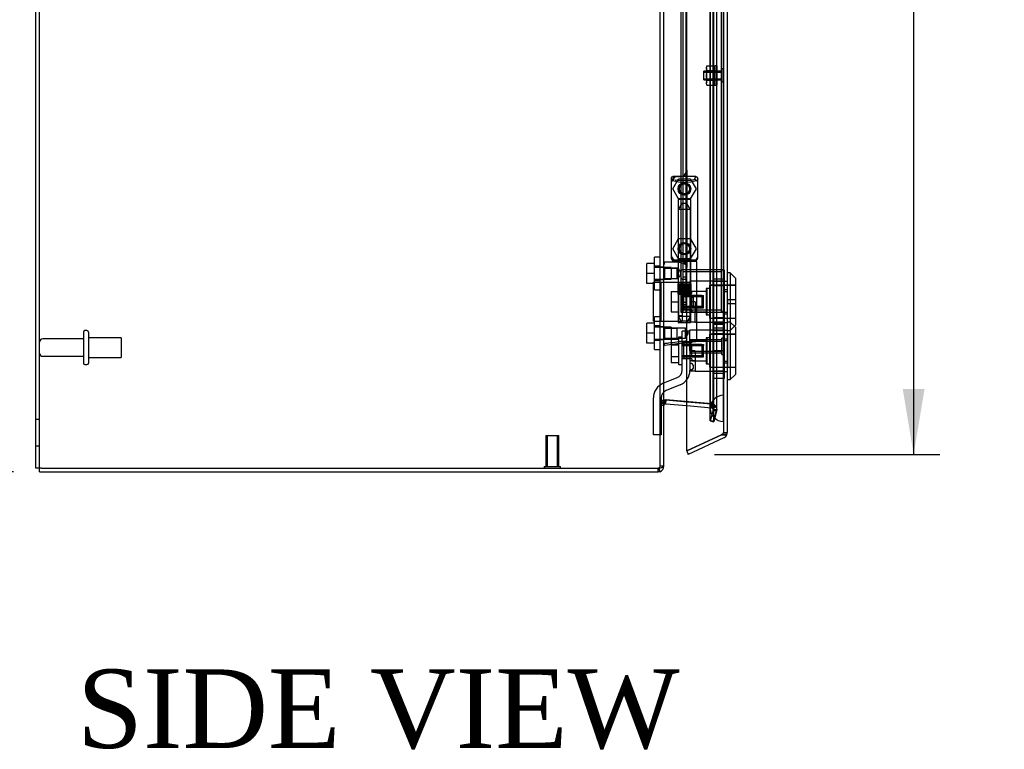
# Model space of a CAD drawing. Header units: inches. Extents: x 1 to 240, y -1 to 159.
# Tile 12 of 26: x 13 to 32, y 55 to 68. Entities that reach past the tile are written whole.
import ezdxf
from ezdxf.enums import TextEntityAlignment as Align
from ezdxf.lldxf.tags import DXFTag

# ---------------------------------------------------------------- set-up
doc = ezdxf.new("R2010")
doc.units = ezdxf.units.IN
doc.header["$MEASUREMENT"] = 0
for name, color, linetype in [('COM70220', 7, 'Continuous'), ('COM70708-1', 7, 'Continuous'), ('COM70710-5', 7, 'Continuous'), ('COM70711-1', 7, 'Continuous'), ('COM70712-10', 7, 'Continuous'), ('COM70714-1', 7, 'Continuous'), ('COM70714-2', 7, 'Continuous'), ('Default', 7, 'Continuous'), ('HNG86659-1', 7, 'Continuous'), ('HNG86659-2', 7, 'Continuous'), ('LOK10031', 7, 'Continuous'), ('LOK10031_CAM', 7, 'Continuous'), ('LOK10031_INSERT', 7, 'Continuous'), ('LOK10031_NUT', 7, 'Continuous'), ('LOK10031_SC', 7, 'Continuous'), ('NTS18118', 7, 'Continuous'), ('SCS86661', 7, 'Continuous'), ('STD26063', 7, 'Continuous'), ('STD26089', 7, 'Continuous'), ('STD26258', 7, 'Continuous'), ('WAM30017', 7, 'Continuous')]:
    doc.layers.add(name, color=color, linetype=linetype)
doc.styles.add('SEACAD_Times_New_Roman', font='times.ttf')
tags = doc.linetypes.add('HIDDEN2', pattern=[0.1875, 0.125, -0.0625]).pattern_tags.tags
tags[6:7] = [DXFTag(74, 4), DXFTag(75, 0), DXFTag(340, '0'), DXFTag(46, 0.0), DXFTag(50, 0.0), DXFTag(44, 0.0), DXFTag(45, 0.0)]
tags[4:5] = [DXFTag(74, 4), DXFTag(75, 0), DXFTag(340, '0'), DXFTag(46, 0.0), DXFTag(50, 0.0), DXFTag(44, 0.0), DXFTag(45, 0.0)]
doc.dimstyles.new('HAMMOND_(STH_-_240x160)', dxfattribs={"dimtxt": 1, "dimasz": 1.25, "dimexe": 0.5, "dimexo": 0.5, "dimgap": 0.25, "dimtad": 0, "dimtih": 1, "dimtoh": 1, "dimzin": 0, "dimdsep": 46, "dimtxsty": 'SEACAD_Times_New_Roman', "dimblk1": '_SE_FILLED', "dimblk2": '_SE_FILLED', "dimsah": 1, "dimcen": 0.5, "dimadec": 0, "dimazin": 0, "dimtfac": 0.8, "dimtofl": 0, "dimtmove": 0, "dimatfit": 3, "dimfxl": 1, "dimtolj": 1, "dimtzin": 0, "dimarcsym": 0})

# ---------------------------------------------------------------- blocks, each defined once
blk = doc.blocks.new('SE1')
at = {"layer": 'COM70220', "color": 7, "linetype": 'HIDDEN2'}
for p, q in [((26.04, 94.394), (26.04, 61.275)), ((26.286, 94.394), (26.286, 61.275)), ((26.288, 94.394), (26.288, 61.275)), ((26.289, 94.394), (26.289, 61.275)), ((26.04, 61.275), (26.04, 61.025)), ((26.286, 61.275), (26.286, 61.025)), ((26.288, 61.274), (26.286, 61.025)), ((26.288, 61.275), (26.288, 60.776)), ((26.289, 61.274), (26.288, 61.274)), ((26.289, 61.275), (26.289, 60.776)), ((26.286, 61.025), (26.288, 60.776)), ((26.288, 60.776), (26.289, 60.776))]:
    blk.add_line(p, q, dxfattribs=at)
blk.add_arc((26.29, 61.025), 0.25, 90, 270, dxfattribs=at)
at = {"layer": 'COM70708-1', "color": 7, "linetype": 'Continuous'}
for p, q in [((13.152, 59.884), (13.152, 101.317)), ((25.152, 59.92), (25.152, 95.702)), ((25.159, 61.143), (25.158, 61.137)), ((25.191, 61.186), (25.185, 61.185)), ((25.188, 61.185), (25.188, 61.185)), ((25.191, 61.186), (25.589, 61.151)), ((25.158, 61.137), (25.152, 61.079)), ((13.26, 59.884), (13.152, 59.884)), ((13.26, 59.884), (25.044, 59.884)), ((25.044, 59.884), (25.074, 59.887))]:
    blk.add_line(p, q, dxfattribs=at)
at = {"layer": 'COM70708-1', "color": 7, "linetype": 'HIDDEN2'}
for p, q in [((13.224, 59.884), (13.224, 101.317)), ((26.037, 60.789), (26.037, 94.875)), ((26.107, 60.789), (26.107, 94.875)), ((26.093, 61.003), (26.093, 94.661)), ((26.165, 61.003), (26.165, 94.661)), ((25.08, 63.738), (25.08, 77.46)), ((25.152, 63.725), (25.08, 63.725)), ((25.08, 63.485), (25.152, 63.485)), ((25.08, 62.596), (25.08, 63.472)), ((25.152, 62.583), (25.08, 62.583)), ((25.08, 62.343), (25.152, 62.343)), ((25.08, 59.92), (25.08, 62.33)), ((25.159, 61.143), (25.102, 61.143)), ((25.185, 61.185), (25.179, 61.185)), ((25.188, 61.185), (25.188, 61.185)), ((25.191, 61.186), (25.197, 61.186)), ((26.067, 61.11), (25.197, 61.186)), ((25.589, 61.151), (26.06, 61.11)), ((25.152, 61.079), (25.08, 61.079)), ((25.158, 61.137), (25.097, 61.137)), ((26.092, 60.993), (26.037, 60.789)), ((26.06, 61.11), (26.067, 61.11)), ((26.066, 61.106), (26.06, 61.11)), ((26.087, 61.063), (26.066, 61.106)), ((26.066, 61.106), (26.083, 61.106)), ((26.083, 61.106), (26.067, 61.11)), ((26.093, 61.003), (26.087, 61.063)), ((26.087, 61.063), (26.146, 61.063)), ((26.092, 60.993), (26.093, 61.003)), ((26.092, 60.993), (26.161, 60.993)), ((26.093, 61.003), (26.165, 61.003)), ((26.107, 60.789), (26.161, 60.993)), ((26.161, 60.993), (26.165, 61.003)), ((13.224, 60.812), (13.152, 60.812)), ((26.037, 60.789), (26.107, 60.789)), ((13.152, 60.312), (13.224, 60.312)), ((25.054, 59.887), (25.074, 59.887)), ((25.152, 59.92), (25.08, 59.92))]:
    blk.add_line(p, q, dxfattribs=at)
at = {"layer": 'COM70708-1', "color": 7, "linetype": 'Continuous'}
blk.add_arc((25.364, 61.043), 0.228, 141.7224, 153.9781, dxfattribs=at)
blk.add_open_spline([(25.074, 59.887), (25.085, 59.889), (25.096, 59.892), (25.115, 59.898), (25.123, 59.9), (25.137, 59.906), (25.143, 59.909), (25.15, 59.914), (25.152, 59.917), (25.152, 59.92)], degree=3, knots=[0, 0, 0, 0, 0.25, 0.25, 0.5, 0.5, 0.75, 0.75, 1, 1, 1, 1], dxfattribs=at)
at = {"layer": 'COM70710-5', "color": 7, "linetype": 'HIDDEN2'}
for p, q in [((25.097, 61.137), (25.102, 61.143)), ((25.152, 61.106), (25.102, 61.143)), ((25.159, 61.1), (25.102, 61.143)), ((25.18, 61.177), (25.179, 61.186)), ((25.185, 61.115), (25.179, 61.186)), ((25.179, 61.186), (25.197, 61.186)), ((25.197, 61.186), (25.197, 61.186)), ((25.197, 61.186), (26.067, 61.11)), ((25.152, 61.079), (25.08, 61.079)), ((25.152, 61.102), (25.097, 61.137)), ((25.158, 61.098), (25.097, 61.137)), ((25.589, 61.08), (26.06, 61.039)), ((26.092, 60.993), (26.037, 60.789)), ((26.06, 61.039), (26.067, 61.11)), ((26.06, 61.039), (26.066, 61.038)), ((26.066, 61.038), (26.083, 61.108)), ((26.066, 61.038), (26.087, 61.023)), ((26.067, 61.11), (26.083, 61.108)), ((26.087, 61.023), (26.146, 61.063)), ((26.087, 61.023), (26.146, 61.063)), ((26.087, 61.023), (26.088, 61.021)), ((26.088, 61.021), (26.15, 61.057)), ((26.088, 61.021), (26.093, 61.003)), ((26.093, 61.003), (26.092, 60.993)), ((26.092, 60.993), (26.161, 60.975)), ((26.093, 61.003), (26.165, 61.003)), ((26.161, 60.975), (26.107, 60.77)), ((26.146, 61.063), (26.15, 61.057)), ((26.15, 61.057), (26.165, 61.003)), ((26.165, 61.003), (26.161, 60.975)), ((26.037, 60.789), (26.107, 60.77)), ((25.152, 59.92), (25.08, 59.92))]:
    blk.add_line(p, q, dxfattribs=at)
at = {"layer": 'COM70710-5', "color": 7, "linetype": 'Continuous'}
for p, q in [((25.185, 61.115), (25.18, 61.177)), ((25.191, 61.115), (25.197, 61.186)), ((25.159, 61.1), (25.152, 61.106)), ((25.158, 61.098), (25.152, 61.102)), ((25.152, 61.079), (25.158, 61.098)), ((25.158, 61.098), (25.159, 61.1)), ((25.185, 61.115), (25.191, 61.115)), ((25.191, 61.115), (25.589, 61.08)), ((13.224, 59.812), (13.224, 59.884)), ((25.054, 59.885), (25.044, 59.884)), ((25.044, 59.812), (25.044, 59.884)), ((25.054, 59.885), (25.074, 59.816)), ((13.224, 59.812), (25.044, 59.812)), ((25.074, 59.816), (25.044, 59.812))]:
    blk.add_line(p, q, dxfattribs=at)
at = {"layer": 'COM70710-5', "color": 7, "linetype": 'HIDDEN2'}
for centre, radius, start, end in [((25.188, 61.079), 0.108, 94.6176, 143.1652), ((25.189, 61.079), 0.109, 147.3155, 179.9076), ((26.057, 61.003), 0.108, 34.21, 76.2157), ((25.044, 59.92), 0.036, 286.3111, 359.9999)]:
    blk.add_arc(centre, radius, start, end, dxfattribs=at)
at = {"layer": 'COM70710-5', "color": 7, "linetype": 'Continuous'}
for centre, radius, start, end in [((25.188, 61.079), 0.036, 94.6178, 143.165), ((25.044, 59.92), 0.108, 286.311, 360)]:
    blk.add_arc(centre, radius, start, end, dxfattribs=at)
at = {"layer": 'COM70711-1', "color": 7, "linetype": 'HIDDEN2'}
blk.add_line((25.159, 61.143), (25.154, 61.101), dxfattribs=at)
at = {"layer": 'COM70711-1', "color": 7, "linetype": 'Continuous'}
blk.add_line((25.154, 61.101), (25.152, 61.079), dxfattribs=at)
at = {"layer": 'COM70711-1', "color": 7, "linetype": 'HIDDEN2'}
blk.add_arc((25.199, 61.075), 0.119, 144.9386, 178.2266, dxfattribs=at)
at = {"layer": 'COM70712-10', "color": 7, "linetype": 'HIDDEN2'}
for p, q in [((26.29, 95.107), (26.29, 60.562)), ((25.589, 65.578), (25.589, 63.716)), ((25.415, 65.453), (25.464, 65.453)), ((25.589, 62.281), (25.589, 63.716)), ((26.29, 63.459), (26.292, 63.459)), ((26.29, 63.262), (26.362, 63.262)), ((26.29, 62.865), (26.362, 62.865)), ((26.29, 62.668), (26.292, 62.668)), ((26.29, 62.522), (26.292, 62.522)), ((26.29, 62.325), (26.362, 62.325)), ((26.29, 61.928), (26.362, 61.928)), ((26.29, 61.731), (26.292, 61.731)), ((26.269, 60.529), (26.254, 60.522)), ((26.356, 60.529), (26.256, 60.529)), ((26.29, 60.562), (26.362, 60.562))]:
    blk.add_line(p, q, dxfattribs=at)
at = {"layer": 'COM70712-10', "color": 7, "linetype": 'Continuous'}
for p, q in [((26.362, 95.107), (26.362, 60.562)), ((25.589, 65.578), (25.589, 76.269)), ((25.29, 65.328), (25.29, 63.966)), ((25.589, 60.212), (25.589, 62.281)), ((26.254, 60.522), (25.589, 60.212)), ((25.589, 60.212), (26.254, 60.522)), ((26.3, 60.464), (25.62, 60.147)), ((26.254, 60.522), (26.356, 60.522)), ((26.357, 60.529), (26.356, 60.529)), ((26.356, 60.522), (26.356, 60.529)), ((25.589, 60.212), (25.62, 60.147))]:
    blk.add_line(p, q, dxfattribs=at)
at = {"layer": 'COM70712-10', "color": 7, "linetype": 'HIDDEN2'}
for centre in [(25.546, 65.219), (25.546, 64.077)]:
    blk.add_circle(centre, 0.12, dxfattribs=at)
at = {"layer": 'COM70712-10', "color": 7, "linetype": 'Continuous'}
for centre, radius, start, end in [((25.464, 65.578), 0.125, 272.1889, 0), ((25.415, 65.328), 0.125, 175.4638, 180), ((25.415, 63.966), 0.125, 180, 184.5362), ((26.254, 60.562), 0.108, 295, 342.4161), ((26.254, 60.562), 0.108, 342.4161, 0)]:
    blk.add_arc(centre, radius, start, end, dxfattribs=at)
at = {"layer": 'COM70712-10', "color": 7, "linetype": 'HIDDEN2'}
for centre, radius, start, end in [((25.415, 65.328), 0.125, 90, 175.4638), ((25.464, 65.578), 0.125, 270, 272.1889), ((25.415, 63.966), 0.125, 184.5362, 270), ((25.464, 63.716), 0.125, 0, 90), ((26.254, 60.562), 0.036, 295, 0)]:
    blk.add_arc(centre, radius, start, end, dxfattribs=at)
for centre, major_axis, ratio, start_param, end_param in [((26.254, 66.937), (0, -6.415), 0.005612, 0, 0.046772), ((26.254, 60.562), (-0.036, 0), 0.9073, 1.617568, 3.141593)]:
    blk.add_ellipse(centre, major_axis=major_axis, ratio=ratio, start_param=start_param, end_param=end_param, dxfattribs=at)
at = {"layer": 'COM70712-10', "color": 7, "linetype": 'Continuous'}
blk.add_ellipse((26.254, 60.562), major_axis=(-0.108, 0), ratio=0.9073, start_param=2.802142, end_param=3.141593, dxfattribs=at)
at = {"layer": 'COM70714-1', "color": 7, "linetype": 'HIDDEN2'}
for p, q in [((25.52, 63.678), (26.247, 63.678)), ((25.52, 63.638), (26.247, 63.638)), ((25.571, 63.53), (25.52, 63.53)), ((25.571, 63.49), (25.52, 63.49)), ((25.52, 63.053), (25.571, 63.053)), ((25.52, 63.013), (25.571, 63.013)), ((26.247, 62.905), (25.52, 62.905))]:
    blk.add_line(p, q, dxfattribs=at)
for centre, radius, start, end in [((25.52, 63.635), 0.043, 90, 180), ((25.52, 63.635), 0.003, 90, 180), ((26.247, 63.635), 0.043, 0, 90), ((26.247, 63.635), 0.003, 0, 90), ((25.52, 63.533), 0.043, 180, 270), ((25.52, 63.533), 0.003, 180, 270), ((25.52, 63.01), 0.043, 90, 180), ((25.52, 62.908), 0.043, 180, 270), ((25.52, 63.01), 0.003, 90, 180), ((25.52, 62.908), 0.003, 180, 270), ((26.247, 62.908), 0.003, 270, 0), ((26.247, 62.908), 0.043, 270, 0)]:
    blk.add_arc(centre, radius, start, end, dxfattribs=at)
at = {"layer": 'COM70714-2', "color": 7, "linetype": 'HIDDEN2'}
for p, q in [((25.477, 92.803), (25.477, 62.865)), ((25.517, 92.803), (25.517, 62.865)), ((25.571, 92.803), (25.571, 62.865)), ((26.25, 92.803), (26.25, 62.865)), ((25.477, 62.865), (25.52, 62.865)), ((25.52, 62.865), (26.247, 62.865)), ((26.247, 62.865), (26.29, 62.865))]:
    blk.add_line(p, q, dxfattribs=at)
at = {"layer": 'HNG86659-1', "color": 7, "linetype": 'Continuous'}
for p, q in [((25.29, 65.415), (25.29, 63.9)), ((25.29, 65.414), (25.31, 65.365)), ((25.762, 65.454), (25.327, 65.454)), ((25.352, 65.396), (25.33, 65.454)), ((25.352, 65.398), (25.33, 65.453)), ((25.352, 65.396), (25.352, 65.398)), ((25.739, 65.396), (25.762, 65.454)), ((25.739, 65.396), (25.74, 65.398)), ((25.74, 65.398), (25.762, 65.453)), ((25.801, 65.414), (25.782, 65.365)), ((25.801, 63.9), (25.801, 65.415)), ((25.425, 63.821), (25.164, 63.821)), ((25.309, 63.896), (25.309, 63.861)), ((25.762, 63.841), (25.329, 63.841)), ((25.329, 63.841), (25.762, 63.841)), ((25.782, 63.861), (25.782, 63.895)), ((25.782, 62.34), (25.782, 63.821)), ((25.622, 62.286), (25.163, 62.228)), ((25.606, 62.283), (25.165, 62.228)), ((25.606, 62.283), (25.747, 62.301)), ((25.622, 62.286), (25.606, 62.283))]:
    blk.add_line(p, q, dxfattribs=at)
at = {"layer": 'HNG86659-1', "color": 7, "linetype": 'HIDDEN2'}
for p, q in [((25.426, 65.01), (25.426, 63.853)), ((25.437, 65.022), (25.654, 65.022)), ((25.666, 63.853), (25.666, 65.01)), ((25.33, 63.861), (25.343, 63.861)), ((25.343, 63.861), (25.749, 63.861)), ((25.426, 63.853), (25.414, 63.841)), ((25.414, 63.841), (25.426, 63.829)), ((25.426, 63.853), (25.666, 63.853)), ((25.666, 63.829), (25.426, 63.829)), ((25.426, 63.829), (25.426, 63.701)), ((25.678, 63.841), (25.666, 63.853)), ((25.666, 63.829), (25.678, 63.841)), ((25.666, 62.672), (25.666, 63.829)), ((25.749, 63.861), (25.762, 63.861)), ((25.173, 63.702), (25.152, 63.723)), ((25.173, 63.508), (25.173, 63.702)), ((25.406, 63.702), (25.173, 63.702)), ((25.173, 63.702), (25.406, 63.702)), ((25.426, 63.702), (25.406, 63.702)), ((25.406, 63.508), (25.406, 63.702)), ((25.152, 63.487), (25.173, 63.508)), ((25.173, 63.508), (25.406, 63.508)), ((25.173, 63.508), (25.406, 63.508)), ((25.406, 63.508), (25.426, 63.508)), ((25.426, 63.509), (25.426, 62.672)), ((25.654, 62.66), (25.437, 62.66)), ((25.173, 62.56), (25.152, 62.581)), ((25.173, 62.366), (25.173, 62.56)), ((25.406, 62.56), (25.173, 62.56)), ((25.173, 62.56), (25.406, 62.56)), ((25.565, 62.56), (25.406, 62.56)), ((25.406, 62.366), (25.406, 62.56)), ((25.565, 62.366), (25.565, 62.56)), ((25.621, 62.463), (25.565, 62.56)), ((25.565, 62.366), (25.621, 62.463)), ((25.152, 62.345), (25.173, 62.366)), ((25.173, 62.366), (25.406, 62.366)), ((25.173, 62.366), (25.406, 62.366)), ((25.406, 62.366), (25.565, 62.366))]:
    blk.add_line(p, q, dxfattribs=at)
for centre, radius in [((25.546, 65.219), 0.118), ((25.546, 65.219), 0.0968), ((25.546, 65.219), 0.0968), ((25.546, 64.077), 0.118), ((25.546, 64.077), 0.0968), ((25.546, 64.077), 0.0968)]:
    blk.add_circle(centre, radius, dxfattribs=at)
at = {"layer": 'HNG86659-1', "color": 7, "linetype": 'Continuous'}
for centre, radius, start, end in [((25.334, 65.415), 0.0432, 170.3107, 181.0665), ((25.329, 65.415), 0.0392, 106.467, 168.78), ((25.335, 65.36), 0.0255, 130.6693, 167.2932), ((25.329, 65.404), 0.0491, 88.6161, 102.0318), ((25.566, 66.181), 0.839, 252.8076, 268.6088), ((25.524, 66.188), 0.846, 271.4593, 287.1243), ((25.763, 65.404), 0.0491, 77.9682, 91.3839), ((25.762, 65.415), 0.0392, 11.22, 73.533), ((25.757, 65.36), 0.0255, 12.7068, 49.3307), ((25.758, 65.415), 0.0432, 358.9335, 9.6893), ((25.164, 63.809), 0.0118, 91.6274, 180), ((26.363, 64.442), 1.368, 208.4945, 208.8184), ((25.164, 63.809), 0.0118, 90.0008, 91.6266), ((25.329, 63.899), 0.039, 178.4395, 188.4336), ((25.33, 63.9), 0.0395, 190.0421, 238.9435), ((25.343, 63.894), 0.0339, 170.6189, 178.4811), ((25.329, 63.861), 0.0197, 180, 270), ((25.329, 63.821), 0.0197, 90, 180), ((25.762, 63.861), 0.0197, 270, 360), ((25.762, 63.821), 0.0197, 0, 90), ((25.748, 63.894), 0.0339, 1.4039, 9.3839), ((25.762, 63.9), 0.0395, 301.1698, 349.9579), ((25.762, 63.899), 0.039, 351.5664, 1.5605), ((25.743, 62.34), 0.0394, 277.125, 0.0158), ((25.164, 62.24), 0.0118, 180, 245.0772), ((25.815, 62.218), 0.656, 176.4098, 179.0269), ((25.164, 62.24), 0.0118, 245.0769, 265.6132), ((25.197, 62.244), 0.0401, 145.0143, 158.1633), ((25.164, 62.24), 0.0118, 265.5954, 277.125)]:
    blk.add_arc(centre, radius, start, end, dxfattribs=at)
at = {"layer": 'HNG86659-1', "color": 7, "linetype": 'HIDDEN2'}
for centre, radius, start, end in [((25.229, 64.719), 0.706, 84.0828, 84.9944), ((25.743, 65.514), 0.429, 188.1861, 189.6334), ((25.348, 65.514), 0.429, 350.3666, 351.8139), ((25.862, 64.719), 0.706, 95.0055, 95.9173), ((25.437, 65.01), 0.0118, 90, 180), ((25.654, 65.01), 0.0118, 0, 90), ((25.229, 64.602), 0.711, 274.9929, 275.9146), ((25.33, 63.9), 0.0395, 238.9435, 269.2685), ((25.343, 63.894), 0.0339, 197.7564, 269.1433), ((25.33, 63.902), 0.0417, 269.1335, 269.9996), ((25.748, 63.894), 0.0339, 270.8539, 342.3788), ((25.762, 63.9), 0.0395, 270.7316, 301.1698), ((25.762, 63.902), 0.0417, 270.0004, 270.8665), ((25.862, 64.602), 0.711, 264.0853, 265.0072), ((25.437, 62.672), 0.0118, 180, 270), ((25.654, 62.672), 0.0118, 270, 0)]:
    blk.add_arc(centre, radius, start, end, dxfattribs=at)
at = {"layer": 'HNG86659-1', "color": 7, "linetype": 'Continuous'}
for centre, major_axis, ratio, start_param, end_param in [((25.33, 65.442), (0, -0.0118), 0.049276, 3.017238, 3.218468), ((25.546, 65.406), (0.203, 0), 0.124034, 3.621202, 5.880052), ((25.762, 65.442), (0, -0.0118), 0.049276, 3.064718, 3.265947)]:
    blk.add_ellipse(centre, major_axis=major_axis, ratio=ratio, start_param=start_param, end_param=end_param, dxfattribs=at)
for points, knots in [([(25.318, 65.379), (25.32, 65.382), (25.323, 65.385), (25.328, 65.39), (25.332, 65.393), (25.337, 65.395), (25.339, 65.396), (25.343, 65.397), (25.345, 65.397), (25.348, 65.397), (25.349, 65.397), (25.351, 65.396), (25.352, 65.396), (25.352, 65.396)], [0, 0, 0, 0, 0.25, 0.25, 0.5, 0.5, 0.625, 0.625, 0.75, 0.75, 0.875, 0.875, 1, 1, 1, 1]), ([(25.773, 65.379), (25.771, 65.382), (25.769, 65.385), (25.763, 65.39), (25.76, 65.393), (25.754, 65.395), (25.752, 65.396), (25.749, 65.397), (25.747, 65.397), (25.744, 65.397), (25.742, 65.397), (25.74, 65.396), (25.74, 65.396), (25.739, 65.396)], [0, 0, 0, 0, 0.25, 0.25, 0.5, 0.5, 0.625, 0.625, 0.75, 0.75, 0.875, 0.875, 1, 1, 1, 1]), ([(25.152, 63.788), (25.152, 63.788), (25.153, 63.788), (25.156, 63.788), (25.158, 63.789), (25.161, 63.789)], [0, 0, 0, 0, 0.5, 0.5, 1, 1, 1, 1]), ([(25.163, 63.821), (25.163, 63.821), (25.163, 63.821), (25.163, 63.821), (25.163, 63.821), (25.163, 63.821), (25.162, 63.821), (25.162, 63.82), (25.162, 63.82), (25.161, 63.817), (25.161, 63.815), (25.161, 63.806), (25.161, 63.798), (25.161, 63.789)], [0, 0, 0, 0, 0.03125, 0.03125, 0.0625, 0.0625, 0.125, 0.125, 0.25, 0.25, 0.5, 0.5, 1, 1, 1, 1]), ([(25.425, 63.821), (25.435, 63.821), (25.446, 63.82), (25.468, 63.815), (25.479, 63.811), (25.501, 63.804), (25.513, 63.8), (25.529, 63.793), (25.535, 63.791), (25.546, 63.786), (25.552, 63.784), (25.557, 63.782)], [0, 0, 0, 0, 0.25, 0.25, 0.5, 0.5, 0.75, 0.75, 0.875, 0.875, 1, 1, 1, 1]), ([(25.164, 62.267), (25.19, 62.271), (25.216, 62.274), (25.242, 62.277), (25.347, 62.29), (25.452, 62.304), (25.557, 62.317)], [0, 0, 0, 0, 0.198595, 0.198595, 0.198595, 1, 1, 1, 1]), ([(25.557, 62.317), (25.558, 62.317), (25.558, 62.317), (25.56, 62.316), (25.56, 62.316), (25.562, 62.316), (25.563, 62.316), (25.566, 62.315), (25.568, 62.314), (25.575, 62.312), (25.579, 62.311), (25.592, 62.307), (25.6, 62.305), (25.609, 62.303)], [0, 0, 0, 0, 0.03125, 0.03125, 0.0625, 0.0625, 0.125, 0.125, 0.25, 0.25, 0.5, 0.5, 1, 1, 1, 1]), ([(25.609, 62.303), (25.621, 62.305), (25.633, 62.307), (25.656, 62.31), (25.667, 62.312), (25.699, 62.318), (25.718, 62.321), (25.741, 62.326), (25.748, 62.328), (25.76, 62.331), (25.765, 62.332), (25.774, 62.335), (25.777, 62.336), (25.78, 62.338), (25.781, 62.338), (25.782, 62.339), (25.782, 62.34), (25.782, 62.34)], [0, 0, 0, 0, 0.125, 0.125, 0.25, 0.25, 0.5, 0.5, 0.625, 0.625, 0.75, 0.75, 0.875, 0.875, 0.9375, 0.9375, 1, 1, 1, 1]), ([(25.609, 62.303), (25.609, 62.3), (25.609, 62.297), (25.609, 62.292), (25.609, 62.289), (25.61, 62.287), (25.61, 62.286), (25.611, 62.285), (25.611, 62.285), (25.614, 62.285), (25.615, 62.285), (25.619, 62.285), (25.621, 62.286), (25.622, 62.286)], [0, 0, 0, 0, 0.25, 0.25, 0.5, 0.5, 0.625, 0.625, 0.75, 0.75, 0.875, 0.875, 1, 1, 1, 1]), ([(25.152, 62.26), (25.152, 62.26), (25.153, 62.26), (25.156, 62.26), (25.158, 62.259), (25.16, 62.259)], [0, 0, 0, 0, 0.5, 0.5, 1, 1, 1, 1])]:
    blk.add_open_spline(points, degree=3, knots=knots, dxfattribs=at)
at = {"layer": 'HNG86659-1', "color": 7, "linetype": 'HIDDEN2'}
for points, knots in [([(25.475, 63.605), (25.475, 63.618), (25.47, 63.631), (25.46, 63.654), (25.453, 63.664), (25.436, 63.69), (25.426, 63.701), (25.426, 63.702), (25.426, 63.702), (25.426, 63.702)], [0, 0, 0, 0, 0.0625, 0.0625, 0.125, 0.125, 0.25, 0.25, 0.2503152, 0.2503152, 0.2503152, 0.2503152]), ([(25.426, 63.508), (25.426, 63.508), (25.436, 63.52), (25.453, 63.545), (25.46, 63.555), (25.47, 63.578), (25.475, 63.591), (25.475, 63.605)], [0.7505722, 0.7505722, 0.7505722, 0.7505722, 0.875, 0.875, 0.9375, 0.9375, 1, 1, 1, 1]), ([(25.475, 63.607), (25.475, 63.606), (25.475, 63.606), (25.475, 63.601), (25.474, 63.597), (25.474, 63.594)], [0.49628825, 0.49628825, 0.49628825, 0.49628825, 0.5, 0.5, 0.51768311, 0.51768311, 0.51768311, 0.51768311])]:
    blk.add_open_spline(points, degree=3, knots=knots, dxfattribs=at)
at = {"layer": 'HNG86659-2', "color": 7, "linetype": 'HIDDEN2'}
for p, q in [((25.496, 64.943), (25.428, 64.825)), ((25.595, 64.943), (25.496, 64.943)), ((25.664, 64.825), (25.595, 64.943)), ((25.664, 64.825), (25.428, 64.825)), ((25.428, 64.825), (25.428, 63.408)), ((25.664, 63.408), (25.664, 64.825)), ((25.423, 63.408), (25.424, 63.408)), ((25.423, 63.408), (25.423, 63.408)), ((25.423, 63.408), (25.423, 63.211)), ((25.423, 63.408), (25.423, 63.211)), ((25.424, 63.408), (25.435, 63.408)), ((25.424, 63.408), (25.424, 63.211)), ((25.427, 63.408), (25.427, 63.211)), ((25.428, 63.408), (25.428, 63.211)), ((25.431, 63.408), (25.431, 63.211)), ((25.433, 63.408), (25.433, 63.211)), ((25.435, 63.408), (25.443, 63.408)), ((25.435, 63.408), (25.435, 63.211)), ((25.443, 63.408), (25.467, 63.408)), ((25.443, 63.408), (25.443, 63.211)), ((25.443, 63.408), (25.443, 63.211)), ((25.449, 63.408), (25.449, 63.211)), ((25.458, 63.408), (25.458, 63.211)), ((25.46, 63.408), (25.46, 63.211)), ((25.467, 63.408), (25.476, 63.408)), ((25.467, 63.408), (25.467, 63.211)), ((25.476, 63.408), (25.48, 63.408)), ((25.476, 63.408), (25.476, 63.211)), ((25.48, 63.408), (25.513, 63.408)), ((25.48, 63.408), (25.48, 63.211)), ((25.489, 63.408), (25.489, 63.211)), ((25.498, 63.408), (25.498, 63.211)), ((25.503, 63.408), (25.503, 63.211)), ((25.513, 63.408), (25.521, 63.408)), ((25.513, 63.408), (25.513, 63.211)), ((25.521, 63.408), (25.528, 63.408)), ((25.521, 63.408), (25.521, 63.211)), ((25.528, 63.408), (25.564, 63.408)), ((25.528, 63.408), (25.528, 63.211)), ((25.538, 63.408), (25.538, 63.211)), ((25.546, 63.408), (25.546, 63.211)), ((25.554, 63.408), (25.554, 63.211)), ((25.564, 63.408), (25.57, 63.408)), ((25.564, 63.408), (25.564, 63.211)), ((25.57, 63.408), (25.578, 63.408)), ((25.57, 63.408), (25.57, 63.211)), ((25.578, 63.408), (25.611, 63.408)), ((25.578, 63.408), (25.578, 63.211)), ((25.589, 63.408), (25.589, 63.211)), ((25.594, 63.408), (25.594, 63.211)), ((25.603, 63.408), (25.603, 63.211)), ((25.611, 63.408), (25.615, 63.408)), ((25.611, 63.408), (25.611, 63.211)), ((25.615, 63.408), (25.624, 63.408)), ((25.615, 63.408), (25.615, 63.211)), ((25.624, 63.408), (25.648, 63.408)), ((25.624, 63.408), (25.624, 63.211)), ((25.632, 63.408), (25.632, 63.211)), ((25.634, 63.408), (25.634, 63.211)), ((25.642, 63.408), (25.642, 63.211)), ((25.648, 63.408), (25.656, 63.408)), ((25.648, 63.408), (25.648, 63.211)), ((25.648, 63.408), (25.648, 63.211)), ((25.656, 63.408), (25.667, 63.408)), ((25.656, 63.408), (25.656, 63.211)), ((25.658, 63.408), (25.658, 63.211)), ((25.66, 63.408), (25.66, 63.211)), ((25.663, 63.408), (25.663, 63.211)), ((25.665, 63.408), (25.665, 63.211)), ((25.667, 63.408), (25.669, 63.408)), ((25.667, 63.408), (25.667, 63.211)), ((25.669, 63.408), (25.669, 63.211)), ((25.669, 63.408), (25.669, 63.408)), ((25.669, 63.211), (25.669, 63.408)), ((25.423, 63.211), (25.423, 63.211)), ((25.423, 63.211), (25.424, 63.211)), ((25.424, 63.211), (25.435, 63.211)), ((25.428, 63.211), (25.428, 62.778)), ((25.435, 63.211), (25.443, 63.211)), ((25.443, 63.211), (25.467, 63.211)), ((25.467, 63.211), (25.476, 63.211)), ((25.476, 63.211), (25.48, 63.211)), ((25.48, 63.211), (25.513, 63.211)), ((25.513, 63.211), (25.521, 63.211)), ((25.521, 63.211), (25.528, 63.211)), ((25.528, 63.211), (25.564, 63.211)), ((25.564, 63.211), (25.57, 63.211)), ((25.57, 63.211), (25.578, 63.211)), ((25.578, 63.211), (25.611, 63.211)), ((25.611, 63.211), (25.615, 63.211)), ((25.615, 63.211), (25.624, 63.211)), ((25.624, 63.211), (25.648, 63.211)), ((25.648, 63.211), (25.656, 63.211)), ((25.656, 63.211), (25.667, 63.211)), ((25.664, 62.778), (25.664, 63.211)), ((25.667, 63.211), (25.669, 63.211)), ((25.669, 63.211), (25.669, 63.211)), ((25.664, 62.778), (25.428, 62.778)), ((25.428, 62.778), (25.496, 62.66)), ((25.595, 62.66), (25.664, 62.778))]:
    blk.add_line(p, q, dxfattribs=at)
at = {"layer": 'LOK10031', "color": 7, "linetype": 'Continuous'}
for p, q in [((26.422, 63.614), (26.362, 63.614)), ((26.422, 63.614), (26.422, 62.676)), ((26.522, 63.514), (26.422, 63.614)), ((26.522, 63.514), (26.522, 62.614)), ((26.422, 62.676), (26.362, 62.676)), ((26.422, 62.676), (26.422, 61.576)), ((26.522, 62.576), (26.422, 62.676)), ((26.503, 62.595), (26.522, 62.614)), ((26.522, 62.576), (26.522, 61.676)), ((26.362, 61.576), (26.422, 61.576)), ((26.422, 61.576), (26.522, 61.676))]:
    blk.add_line(p, q, dxfattribs=at)
at = {"layer": 'LOK10031', "color": 7, "linetype": 'HIDDEN2'}
for p, q in [((25.652, 63.456), (25.652, 62.671)), ((26.292, 63.456), (25.652, 63.456)), ((26.292, 63.459), (26.362, 63.459)), ((26.292, 63.295), (26.292, 63.459)), ((25.962, 63.257), (25.652, 63.257)), ((25.962, 63.314), (25.962, 62.814)), ((26.022, 63.314), (25.962, 63.314)), ((26.022, 63.379), (26.022, 62.749)), ((26.522, 63.379), (26.022, 63.379)), ((26.292, 63.295), (26.362, 63.295)), ((26.292, 62.833), (26.292, 63.295)), ((25.752, 63.064), (25.652, 63.064)), ((25.752, 63.064), (25.752, 62.87)), ((25.652, 62.87), (25.752, 62.87)), ((25.752, 62.671), (25.752, 62.87)), ((25.752, 62.87), (25.962, 62.87)), ((25.752, 62.671), (25.652, 62.671)), ((25.752, 62.671), (26.292, 62.671)), ((25.962, 62.814), (26.022, 62.814)), ((26.022, 62.749), (26.522, 62.749)), ((26.292, 62.833), (26.362, 62.833)), ((26.292, 62.668), (26.292, 62.833)), ((26.292, 62.668), (26.362, 62.668)), ((25.652, 62.126), (25.652, 62.519)), ((26.292, 62.519), (25.652, 62.519)), ((26.292, 62.522), (26.362, 62.522)), ((26.292, 62.357), (26.292, 62.522)), ((26.362, 62.514), (26.422, 62.514)), ((26.422, 62.514), (26.503, 62.595)), ((25.962, 62.32), (25.652, 62.32)), ((25.962, 62.376), (25.962, 61.876)), ((26.022, 62.376), (25.962, 62.376)), ((26.022, 62.441), (26.022, 61.811)), ((26.522, 62.441), (26.022, 62.441)), ((26.292, 62.357), (26.362, 62.357)), ((26.292, 61.895), (26.292, 62.357)), ((25.752, 62.126), (25.652, 62.126)), ((25.752, 62.126), (25.752, 61.734)), ((25.752, 61.933), (25.652, 61.933)), ((25.752, 61.933), (25.962, 61.933)), ((26.292, 61.895), (26.362, 61.895)), ((26.292, 61.731), (26.292, 61.895)), ((25.652, 61.753), (25.652, 61.734)), ((25.752, 61.734), (25.652, 61.734)), ((25.752, 61.734), (26.292, 61.734)), ((25.962, 61.876), (26.022, 61.876)), ((26.022, 61.811), (26.522, 61.811)), ((26.292, 61.731), (26.362, 61.731))]:
    blk.add_line(p, q, dxfattribs=at)
at = {"layer": 'LOK10031_CAM', "color": 7, "linetype": 'HIDDEN2'}
for p, q in [((24.952, 63.44), (25.14, 63.44)), ((24.952, 62.69), (24.952, 63.44)), ((25.102, 62.69), (25.102, 63.44)), ((25.14, 63.44), (25.408, 63.44)), ((25.408, 63.44), (25.502, 63.44)), ((25.502, 63.44), (25.652, 63.44)), ((25.502, 63.44), (25.502, 62.69)), ((25.652, 63.223), (25.502, 63.223)), ((25.682, 63.175), (25.652, 63.175)), ((25.712, 63.145), (25.712, 62.985)), ((25.652, 62.908), (25.502, 62.908)), ((25.682, 62.955), (25.652, 62.955)), ((24.952, 62.69), (25.14, 62.69)), ((25.14, 62.69), (25.408, 62.69)), ((25.408, 62.69), (25.502, 62.69)), ((25.652, 62.69), (25.502, 62.69)), ((25.502, 62.128), (25.502, 62.503)), ((25.652, 62.503), (25.502, 62.503)), ((25.652, 62.285), (25.502, 62.285)), ((25.502, 61.753), (25.502, 62.128)), ((25.652, 62.126), (25.652, 61.753)), ((25.652, 61.97), (25.502, 61.97)), ((25.682, 61.88), (25.652, 61.88)), ((25.682, 61.76), (25.652, 61.76)), ((25.712, 61.85), (25.712, 61.79)), ((25.14, 61.505), (25.408, 61.614)), ((25.464, 61.475), (25.196, 61.366)), ((24.952, 60.648), (24.952, 61.227)), ((25.102, 61.227), (25.102, 60.648)), ((24.952, 60.523), (24.952, 60.648)), ((25.102, 60.648), (25.102, 60.523)), ((25.102, 60.523), (24.952, 60.523))]:
    blk.add_line(p, q, dxfattribs=at)
for centre, radius, start, end in [((25.682, 63.145), 0.03, 0, 90), ((25.682, 62.985), 0.03, 270, 0), ((25.352, 61.753), 0.15, 292.0194, 0), ((25.352, 61.753), 0.3, 292.0194, 0), ((25.682, 61.85), 0.03, 0, 90), ((25.682, 61.79), 0.03, 270, 0), ((25.252, 61.227), 0.3, 112.0194, 180), ((25.252, 61.227), 0.15, 112.0194, 180)]:
    blk.add_arc(centre, radius, start, end, dxfattribs=at)
at = {"layer": 'LOK10031_INSERT', "color": 7, "linetype": 'HIDDEN2'}
for p, q in [((25.537, 63.22), (25.537, 63.178)), ((25.537, 63.22), (25.687, 63.22)), ((25.687, 63.22), (25.687, 63.257)), ((25.977, 63.257), (25.687, 63.257)), ((25.977, 63.314), (25.977, 62.814)), ((26.037, 63.314), (25.977, 63.314)), ((26.037, 63.376), (26.037, 62.751)), ((26.522, 63.376), (26.037, 63.376)), ((25.537, 63.182), (25.912, 63.182)), ((25.687, 63.178), (25.537, 63.178)), ((25.537, 62.949), (25.537, 63.178)), ((25.912, 63.162), (25.537, 63.162)), ((25.687, 62.949), (25.687, 63.178)), ((25.912, 63.162), (25.912, 63.182)), ((25.912, 62.965), (25.912, 63.162)), ((26.372, 63.104), (26.372, 63.024)), ((26.372, 63.104), (26.522, 63.104)), ((26.522, 63.024), (26.372, 63.024)), ((25.537, 62.965), (25.912, 62.965)), ((25.537, 62.949), (25.537, 62.908)), ((25.537, 62.949), (25.687, 62.949)), ((25.537, 62.946), (25.912, 62.946)), ((25.687, 62.908), (25.652, 62.908)), ((25.687, 62.908), (25.687, 62.87)), ((25.687, 62.87), (25.977, 62.87)), ((25.912, 62.946), (25.912, 62.965)), ((25.977, 62.814), (26.037, 62.814)), ((26.037, 62.751), (26.522, 62.751)), ((25.537, 62.282), (25.537, 62.241)), ((25.537, 62.282), (25.687, 62.282)), ((25.687, 62.282), (25.687, 62.32)), ((25.977, 62.32), (25.687, 62.32)), ((25.977, 62.376), (25.977, 61.876)), ((26.037, 62.376), (25.977, 62.376)), ((26.037, 62.439), (26.037, 61.814)), ((26.372, 62.439), (26.037, 62.439)), ((26.372, 62.436), (26.372, 62.439)), ((26.522, 62.436), (26.372, 62.436)), ((26.372, 62.436), (26.372, 61.816)), ((25.537, 62.244), (25.912, 62.244)), ((25.687, 62.241), (25.537, 62.241)), ((25.537, 62.012), (25.537, 62.241)), ((25.912, 62.225), (25.537, 62.225)), ((25.687, 62.012), (25.687, 62.241)), ((25.912, 62.244), (25.912, 62.225)), ((25.912, 62.028), (25.912, 62.225)), ((25.537, 62.028), (25.912, 62.028)), ((25.537, 62.012), (25.537, 61.97)), ((25.537, 62.012), (25.687, 62.012)), ((25.537, 62.008), (25.912, 62.008)), ((25.687, 61.97), (25.652, 61.97)), ((25.687, 61.97), (25.687, 61.933)), ((25.687, 61.933), (25.977, 61.933)), ((25.912, 62.008), (25.912, 62.028)), ((25.977, 61.876), (26.037, 61.876)), ((26.037, 61.814), (26.372, 61.814)), ((26.372, 61.816), (26.372, 61.814)), ((26.372, 61.816), (26.522, 61.816))]:
    blk.add_line(p, q, dxfattribs=at)
at = {"layer": 'LOK10031_NUT', "color": 7, "linetype": 'HIDDEN2'}
for p, q in [((26.09, 63.676), (26.09, 63.37)), ((26.305, 63.676), (26.09, 63.676)), ((26.305, 63.676), (26.305, 63.37)), ((26.305, 63.497), (26.09, 63.497)), ((26.305, 63.448), (26.09, 63.448)), ((26.09, 63.37), (26.09, 62.758)), ((26.305, 63.37), (26.09, 63.37)), ((26.305, 63.37), (26.305, 62.758)), ((26.09, 62.758), (26.09, 62.656)), ((26.305, 62.758), (26.09, 62.758)), ((26.09, 62.68), (26.305, 62.68)), ((26.09, 62.656), (26.09, 62.126)), ((26.305, 62.656), (26.09, 62.656)), ((26.305, 62.758), (26.305, 62.656)), ((26.305, 62.656), (26.305, 62.126)), ((26.305, 62.631), (26.09, 62.631)), ((26.305, 62.559), (26.09, 62.559)), ((26.305, 62.51), (26.09, 62.51)), ((26.305, 62.452), (26.09, 62.452)), ((26.09, 62.126), (26.09, 61.596)), ((26.305, 62.126), (26.09, 62.126)), ((26.305, 62.126), (26.305, 61.596)), ((26.09, 61.742), (26.305, 61.742)), ((26.305, 61.693), (26.09, 61.693)), ((26.305, 61.596), (26.09, 61.596))]:
    blk.add_line(p, q, dxfattribs=at)
at = {"layer": 'LOK10031_SC', "color": 7, "linetype": 'HIDDEN2'}
for p, q in [((25.295, 63.256), (25.432, 63.256)), ((25.295, 63.256), (25.295, 63.064)), ((25.432, 63.326), (25.432, 62.801)), ((25.502, 63.326), (25.432, 63.326)), ((25.295, 63.064), (25.432, 63.064)), ((25.295, 63.064), (25.295, 62.871)), ((25.877, 63.182), (25.502, 63.182)), ((25.502, 63.182), (25.502, 63.158)), ((25.877, 63.158), (25.502, 63.158)), ((25.877, 63.182), (25.877, 62.946)), ((25.295, 62.871), (25.432, 62.871)), ((25.502, 62.946), (25.502, 62.97)), ((25.877, 62.97), (25.502, 62.97)), ((25.502, 62.946), (25.877, 62.946)), ((25.432, 62.801), (25.502, 62.801)), ((25.295, 62.348), (25.432, 62.348)), ((25.295, 62.348), (25.295, 62.237)), ((25.432, 62.389), (25.432, 61.864)), ((25.502, 62.389), (25.432, 62.389)), ((25.295, 62.237), (25.432, 62.237)), ((25.295, 62.237), (25.295, 62.015)), ((25.877, 62.244), (25.502, 62.244)), ((25.502, 62.244), (25.502, 62.22)), ((25.877, 62.22), (25.502, 62.22)), ((25.877, 62.244), (25.877, 62.008)), ((25.295, 62.015), (25.432, 62.015)), ((25.295, 62.015), (25.295, 61.904)), ((25.295, 61.904), (25.432, 61.904)), ((25.502, 62.008), (25.502, 62.032)), ((25.877, 62.032), (25.502, 62.032)), ((25.502, 62.008), (25.877, 62.008)), ((25.432, 61.864), (25.502, 61.864))]:
    blk.add_line(p, q, dxfattribs=at)
at = {"layer": 'NTS18118', "color": 7, "linetype": 'HIDDEN2'}
for p, q in [((25.969, 67.525), (25.976, 67.571)), ((25.976, 67.571), (25.969, 67.547)), ((25.969, 67.525), (25.969, 67.547)), ((25.976, 67.571), (26.134, 67.571)), ((26.134, 67.479), (26.134, 67.571)), ((26.165, 67.571), (26.134, 67.571)), ((26.165, 67.571), (26.165, 67.203)), ((25.969, 67.525), (25.969, 67.387)), ((25.976, 67.479), (25.969, 67.525)), ((26.165, 67.469), (25.969, 67.469)), ((26.165, 67.452), (25.969, 67.452)), ((25.969, 67.387), (25.969, 67.249)), ((25.976, 67.295), (25.969, 67.387)), ((25.976, 67.479), (26.134, 67.479)), ((26.134, 67.295), (26.134, 67.479)), ((25.969, 67.322), (26.165, 67.322)), ((26.165, 67.305), (25.969, 67.305)), ((25.969, 67.249), (25.976, 67.295)), ((25.969, 67.228), (25.969, 67.249)), ((25.976, 67.203), (25.969, 67.249)), ((25.969, 67.228), (25.976, 67.203)), ((25.976, 67.295), (26.134, 67.295)), ((25.976, 67.203), (26.134, 67.203)), ((26.134, 67.203), (26.134, 67.295)), ((26.134, 67.203), (26.165, 67.203))]:
    blk.add_line(p, q, dxfattribs=at)
blk.add_open_spline([(25.969, 67.387), (25.969, 67.402), (25.97, 67.418), (25.972, 67.449), (25.974, 67.464), (25.976, 67.479)], degree=3, knots=[0, 0, 0, 0, 0.5, 0.5, 1, 1, 1, 1], dxfattribs=at)
at = {"layer": 'SCS86661', "color": 7, "linetype": 'HIDDEN2'}
for p, q in [((25.325, 65.219), (25.435, 65.41)), ((25.435, 65.41), (25.656, 65.41)), ((25.656, 65.41), (25.767, 65.219)), ((25.435, 65.027), (25.325, 65.219)), ((25.767, 65.219), (25.656, 65.027)), ((25.656, 65.027), (25.435, 65.027)), ((25.325, 64.077), (25.435, 64.269)), ((25.435, 64.269), (25.656, 64.269)), ((25.656, 64.269), (25.767, 64.077)), ((25.435, 63.886), (25.325, 64.077)), ((25.767, 64.077), (25.656, 63.886)), ((24.825, 63.605), (24.825, 63.797)), ((24.975, 63.797), (24.825, 63.797)), ((25.656, 63.886), (25.435, 63.886)), ((24.825, 63.414), (24.825, 63.605)), ((24.975, 63.605), (24.825, 63.605)), ((25.29, 63.718), (24.975, 63.718)), ((25.29, 63.718), (25.29, 63.492)), ((24.975, 63.414), (24.825, 63.414)), ((24.975, 63.492), (25.29, 63.492)), ((24.825, 62.463), (24.825, 62.655)), ((24.975, 62.655), (24.825, 62.655)), ((24.825, 62.272), (24.825, 62.463)), ((24.975, 62.463), (24.825, 62.463)), ((25.29, 62.576), (24.975, 62.576)), ((25.29, 62.576), (25.29, 62.35)), ((24.975, 62.272), (24.825, 62.272)), ((24.975, 62.35), (25.29, 62.35))]:
    blk.add_line(p, q, dxfattribs=at)
for centre in [(25.546, 65.219), (25.546, 64.077)]:
    blk.add_circle(centre, 0.113, dxfattribs=at)
at = {"layer": 'STD26063', "color": 7, "linetype": 'HIDDEN2'}
for p, q in [((25.915, 67.305), (25.915, 67.469)), ((26.259, 67.469), (25.915, 67.469)), ((25.915, 67.45), (26.259, 67.45)), ((26.259, 67.262), (26.259, 67.512)), ((26.29, 67.512), (26.259, 67.512)), ((25.915, 67.324), (26.259, 67.324)), ((25.915, 67.305), (26.259, 67.305)), ((26.259, 67.262), (26.29, 67.262))]:
    blk.add_line(p, q, dxfattribs=at)
at = {"layer": 'STD26089', "color": 7, "linetype": 'HIDDEN2'}
for p, q in [((14.061, 62.482), (14.061, 61.892)), ((14.131, 62.512), (14.091, 62.512)), ((14.161, 62.482), (14.161, 61.892)), ((14.061, 62.353), (13.284, 62.353)), ((14.786, 62.375), (14.161, 62.375)), ((14.786, 62.375), (14.786, 62)), ((13.284, 62.021), (14.061, 62.021)), ((14.161, 62), (14.786, 62)), ((14.091, 61.862), (14.131, 61.862))]:
    blk.add_line(p, q, dxfattribs=at)
for centre, radius, start, end in [((14.091, 62.482), 0.03, 90, 180), ((14.131, 62.482), 0.03, 0, 90), ((13.284, 62.293), 0.06, 90, 180), ((13.284, 62.081), 0.06, 180, 270), ((14.091, 61.892), 0.03, 180, 270), ((14.131, 61.892), 0.03, 270, 0)]:
    blk.add_arc(centre, radius, start, end, dxfattribs=at)
at = {"layer": 'STD26258', "color": 7, "linetype": 'HIDDEN2'}
for p, q in [((25.665, 62.087), (25.665, 62.337)), ((26.259, 62.337), (25.665, 62.337)), ((25.665, 62.307), (26.259, 62.307)), ((26.259, 62.056), (26.259, 62.368)), ((26.29, 62.368), (26.259, 62.368)), ((25.665, 62.118), (26.259, 62.118)), ((25.665, 62.087), (26.259, 62.087)), ((26.259, 62.056), (26.29, 62.056)), ((22.895, 60.509), (23.145, 60.509)), ((22.895, 60.509), (22.895, 59.915)), ((22.926, 60.509), (22.926, 59.915)), ((23.114, 60.509), (23.114, 59.915)), ((23.145, 59.915), (23.145, 60.509)), ((22.864, 59.915), (23.176, 59.915)), ((22.864, 59.915), (22.864, 59.884)), ((23.176, 59.884), (23.176, 59.915))]:
    blk.add_line(p, q, dxfattribs=at)
at = {"layer": 'WAM30017', "color": 7, "linetype": 'HIDDEN2'}
for p, q in [((24.975, 63.293), (24.975, 63.918)), ((25.08, 63.918), (24.975, 63.918)), ((25.08, 63.743), (24.975, 63.743)), ((25.08, 63.472), (25.08, 63.738)), ((24.975, 63.468), (25.08, 63.468)), ((24.975, 63.293), (25.08, 63.293)), ((24.975, 62.151), (24.975, 62.776)), ((25.08, 62.776), (24.975, 62.776)), ((25.08, 62.601), (24.975, 62.601)), ((25.08, 62.33), (25.08, 62.596)), ((24.975, 62.326), (25.08, 62.326)), ((24.975, 62.151), (25.08, 62.151))]:
    blk.add_line(p, q, dxfattribs=at)
blk = doc.blocks.new('DMBLK253')
at = {"layer": 'Default', "linetype": 'Continuous', "transparency": 16777216}
for points in [[(9.584, 100.154), (10.001, 100.154), (9.793, 101.404)], [(9.584, 61.062), (9.793, 59.812), (10.001, 61.062)]]:
    blk.add_hatch(color=7, dxfattribs=at).paths.add_polyline_path(points)
at = {"layer": 'Default', "color": 7, "linetype": 'Continuous', "transparency": 16777216}
for p, q in [((12.652, 101.404), (9.293, 101.404)), ((9.793, 101.404), (9.793, 81.458)), ((9.793, 80.108), (9.793, 59.812)), ((12.724, 59.812), (9.293, 59.812))]:
    blk.add_line(p, q, dxfattribs=at)
at = {"layer": 'Default', "color": 7, "linetype": 'Continuous', "transparency": 16777216, "style": 'SEACAD_Times_New_Roman'}
blk.add_text('41.59', height=1, dxfattribs=at).set_placement((8.087, 81.108), align=Align.TOP_LEFT)
blk = doc.blocks.new('_SE_FILLED')
at = {"color": 0}
blk.add_line((0, 0), (-1, 0), dxfattribs=at)
blk.add_solid([(0, 0), (-1, -0.1665), (-1, 0.1665), (0, 0)], dxfattribs=at)
blk = doc.blocks.new('DMBLK256')
at = {"layer": 'Default', "linetype": 'Continuous', "transparency": 16777216}
for points in [[(17.719, 97.799), (18.195, 98.973), (17.364, 98.017)], [(14.442, 96.155), (13.224, 95.806), (14.49, 95.741)]]:
    blk.add_hatch(color=7, dxfattribs=at).paths.add_polyline_path(points)
at = {"layer": 'Default', "color": 7, "linetype": 'Continuous', "transparency": 16777216}
for start, end in [(316.4943, 335), (270, 290.8449)]:
    blk.add_arc((13.224, 101.291), 5.485, start, end, dxfattribs=at)
at = {"layer": 'Default', "color": 7, "linetype": 'Continuous', "transparency": 16777216, "style": 'SEACAD_Times_New_Roman'}
blk.add_text('65°', height=1, dxfattribs=at).set_placement((15.117, 97.165), align=Align.TOP_LEFT)
blk = doc.blocks.new('DMBLK260')
at = {"layer": 'Default', "linetype": 'Continuous', "transparency": 16777216}
for points in [[(30.134, 94.272), (29.925, 95.522), (29.717, 94.272)], [(30.134, 61.397), (29.717, 61.397), (29.925, 60.147)]]:
    blk.add_hatch(color=7, dxfattribs=at).paths.add_polyline_path(points)
at = {"layer": 'Default', "color": 7, "linetype": 'Continuous', "transparency": 16777216}
for p, q in [((26.12, 95.522), (30.425, 95.522)), ((29.925, 95.522), (29.925, 78.684)), ((29.925, 75.834), (29.925, 60.147)), ((26.12, 60.147), (30.425, 60.147))]:
    blk.add_line(p, q, dxfattribs=at)
at = {"layer": 'Default', "color": 7, "linetype": 'Continuous', "transparency": 16777216, "style": 'SEACAD_Times_New_Roman'}
for s, p in [('35.37', (28.219, 78.334)), ('DOOR', (27.828, 76.834))]:
    blk.add_text(s, height=1, dxfattribs=at).set_placement(p, align=Align.TOP_LEFT)

msp = doc.modelspace()

# ---------------------------------------------------------------- block references
at = {"layer": 'Default'}
msp.add_blockref('SE1', (0, 0), dxfattribs=at)

# ---------------------------------------------------------------- texts
at = {"layer": 'Default', "color": 7, "linetype": 'Continuous', "style": 'SEACAD_Times_New_Roman'}
msp.add_text('SIDE VIEW', height=1.5, dxfattribs=at).set_placement((13.94, 56.038), align=Align.TOP_LEFT)

# ---------------------------------------------------------------- dimensions: what is measured, and where the dimension line sits
at = {"layer": 'Default', "color": 7, "linetype": 'Continuous'}
for base, p1, p2, angle, text, picture, middle in [((9.793, 101.404), (13.152, 101.404), (13.224, 59.812), 270.0992, '\\A1;<>', 'DMBLK253', (9.793, 80.608)), ((29.9254, 95.5216), (25.6199, 95.5216), (25.6199, 60.1467), 270, '\\A1;<>\\PDOOR', 'DMBLK260', (29.9254, 77.8342))]:
    dim = msp.add_linear_dim(base=base, p1=p1, p2=p2, angle=angle, text=text, dimstyle='HAMMOND_(STH_-_240x160)', dxfattribs=at)
    dim.commit()
    dim.dimension.update_dxf_attribs({"geometry": picture, "text_midpoint": middle, "dimtype": 161})
dim = msp.add_angular_dim_2l(base=(16.171, 96.665), line1=((13.224, 101.291), (25.044, 95.78)), line2=((13.224, 101.291), (13.224, 59.884)), text='\\A1;<>', dimstyle='HAMMOND_(STH_-_240x160)', dxfattribs=at)
dim.commit()
dim.dimension.update_dxf_attribs({"geometry": 'DMBLK256', "text_midpoint": (16.171, 96.665), "dimtype": 162})

doc.saveas('drawing.dxf')
